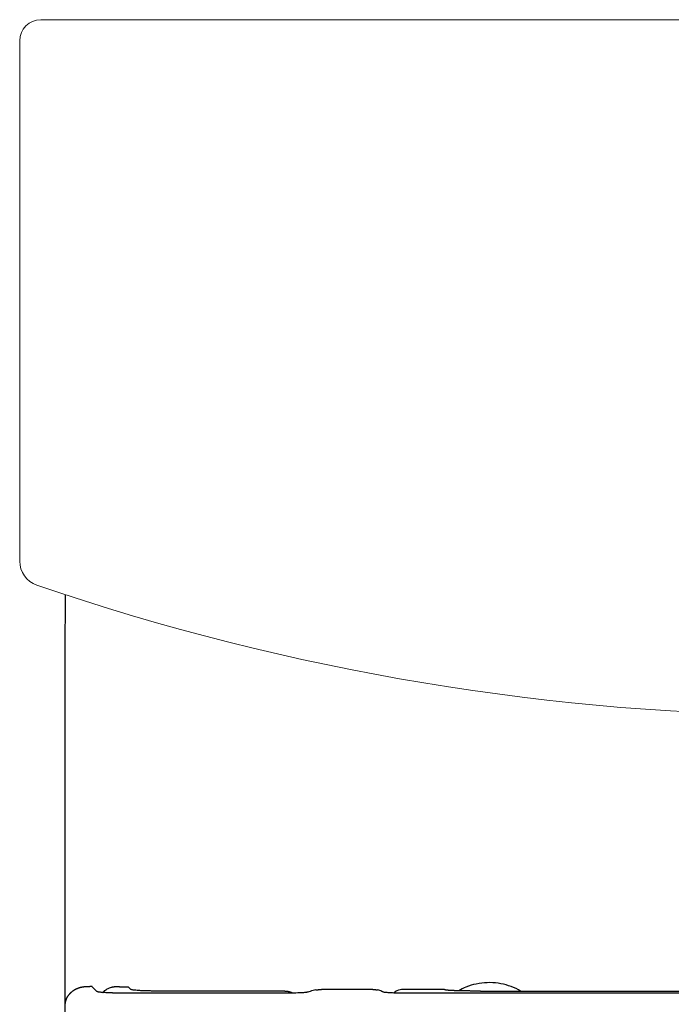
# Model space of a CAD drawing. Header units: millimetres. Extents: x 4516.863 to 4517.24, y 3167.612 to 3168.262.
# Tile 2 of 2: x 4516.863 to 4517.017, y 3168.03 to 3168.262. Entities that reach past the tile are written whole.
import ezdxf

# ---------------------------------------------------------------- set-up
doc = ezdxf.new("R2010")
doc.units = ezdxf.units.MM
doc.layers.add('SANINDUSA', color=3, linetype='Continuous')

msp = doc.modelspace()

# ---------------------------------------------------------------- linework, layer by layer
at = {"layer": 'SANINDUSA', "linetype": 'Continuous', "lineweight": 15}
for p, q in [((4517.235020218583, 3168.262294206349), (4516.868079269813, 3168.262294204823)), ((4516.863080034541, 3168.25729496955), (4516.863080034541, 3168.134622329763))]:
    msp.add_line(p, q, dxfattribs=at)
at = {"layer": 'SANINDUSA'}
for p, q in [((4516.88013420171, 3168.034297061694), (4516.87963699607, 3168.034298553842)), ((4516.880162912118, 3168.034272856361), (4516.881293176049, 3168.033142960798)), ((4516.88664291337, 3168.034273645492), (4516.888667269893, 3168.03427364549)), ((4516.926676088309, 3168.032753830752), (4516.887278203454, 3168.032753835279)), ((4516.889305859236, 3168.033635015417), (4516.888667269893, 3168.03427364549)), ((4516.925610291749, 3168.033245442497), (4516.895291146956, 3168.033245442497)), ((4516.927061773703, 3168.032754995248), (4516.926676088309, 3168.032753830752)), ((4516.927442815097, 3168.032758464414), (4516.927061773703, 3168.032754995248)), ((4516.927816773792, 3168.032764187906), (4516.927442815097, 3168.032758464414)), ((4516.928181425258, 3168.032772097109), (4516.927816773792, 3168.032764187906)), ((4516.928668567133, 3168.032786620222), (4516.928181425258, 3168.032772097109)), ((4516.929122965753, 3168.032804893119), (4516.928668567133, 3168.032786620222)), ((4516.92948794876, 3168.032823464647), (4516.929122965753, 3168.032804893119)), ((4516.929771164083, 3168.032840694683), (4516.92948794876, 3168.032823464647)), ((4516.930033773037, 3168.032859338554), (4516.929771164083, 3168.032840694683)), ((4516.930273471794, 3168.032879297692), (4516.930033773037, 3168.032859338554)), ((4516.930487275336, 3168.032900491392), (4516.930273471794, 3168.032879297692)), ((4516.930672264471, 3168.032922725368), (4516.930487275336, 3168.032900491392)), ((4516.930823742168, 3168.032945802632), (4516.930672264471, 3168.032922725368)), ((4516.93094018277, 3168.0329696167), (4516.930823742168, 3168.032945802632)), ((4516.931022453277, 3168.032994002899), (4516.93094018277, 3168.0329696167)), ((4516.931230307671, 3168.033068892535), (4516.931022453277, 3168.032994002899)), ((4516.931562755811, 3168.033177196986), (4516.931230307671, 3168.033068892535)), ((4516.931903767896, 3168.03327571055), (4516.931562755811, 3168.033177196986)), ((4516.932248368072, 3168.033362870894), (4516.931903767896, 3168.03327571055)), ((4516.932594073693, 3168.033438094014), (4516.932248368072, 3168.033362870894)), ((4516.932938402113, 3168.033500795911), (4516.932594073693, 3168.033438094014)), ((4516.946326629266, 3168.033614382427), (4516.934227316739, 3168.033614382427)), ((4516.947758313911, 3168.033436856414), (4516.947485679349, 3168.033499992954)), ((4516.948017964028, 3168.033361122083), (4516.947758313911, 3168.033436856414)), ((4516.948262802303, 3168.033273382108), (4516.948017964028, 3168.033361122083)), ((4516.948491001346, 3168.033174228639), (4516.948262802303, 3168.033273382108)), ((4516.948699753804, 3168.033064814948), (4516.948491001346, 3168.033174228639)), ((4516.948783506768, 3168.033011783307), (4516.948699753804, 3168.033064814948)), ((4516.948850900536, 3168.032986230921), (4516.948783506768, 3168.033011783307)), ((4516.948961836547, 3168.032961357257), (4516.948850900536, 3168.032986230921)), ((4516.949109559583, 3168.032937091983), (4516.948961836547, 3168.032961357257)), ((4516.949286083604, 3168.032913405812), (4516.949109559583, 3168.032937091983)), ((4516.949488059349, 3168.032890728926), (4516.949286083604, 3168.032913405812)), ((4516.949719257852, 3168.032869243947), (4516.949488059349, 3168.032890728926)), ((4516.949977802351, 3168.032849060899), (4516.949719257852, 3168.032869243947)), ((4516.950261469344, 3168.032830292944), (4516.949977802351, 3168.032849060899)), ((4516.95060561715, 3168.032811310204), (4516.950261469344, 3168.032830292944)), ((4516.950974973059, 3168.032794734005), (4516.95060561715, 3168.032811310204)), ((4516.951281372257, 3168.032783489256), (4516.950974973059, 3168.032794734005)), ((4516.951601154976, 3168.032773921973), (4516.951281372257, 3168.032783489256)), ((4516.951977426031, 3168.03276521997), (4516.951601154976, 3168.032773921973)), ((4516.952363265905, 3168.03275892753), (4516.951977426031, 3168.03276521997)), ((4516.95275607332, 3168.03275511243), (4516.952363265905, 3168.03275892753)), ((4516.953153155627, 3168.032753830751), (4516.95275607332, 3168.03275511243)), ((4517.051304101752, 3168.032753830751), (4516.953153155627, 3168.032753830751)), ((4516.96325871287, 3168.033614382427), (4516.953531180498, 3168.033614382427)), ((4516.971728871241, 3168.033245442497), (4517.051304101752, 3168.033245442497))]:
    msp.add_line(p, q, dxfattribs=at)
at = {"layer": 'SANINDUSA', "flags": 128}
for points in [[(4516.87377838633, 3168.126716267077), (4516.873745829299, 3168.112953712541), (4516.873711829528, 3168.071421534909), (4516.87369293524, 3167.980390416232)], [(4516.946326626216, 3168.033614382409), (4516.946376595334, 3168.033614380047), (4516.946426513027, 3168.033613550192)], [(4516.946426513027, 3168.033613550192), (4516.946476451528, 3168.03361271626), (4516.946526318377, 3168.033611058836)], [(4516.946526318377, 3168.033611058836), (4516.946576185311, 3168.033609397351), (4516.94662596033, 3168.03360691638)], [(4516.94662596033, 3168.03360691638), (4516.946675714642, 3168.033604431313), (4516.946725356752, 3168.033601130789)]]:
    msp.add_lwpolyline(points, dxfattribs=at)
at = {"layer": 'SANINDUSA', "linetype": 'Continuous', "lineweight": 15}
for centre, radius, start, end in [((4516.869079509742, 3168.13462284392), 0.005999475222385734, 180, 251.0789412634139), ((4517.051549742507, 3168.667092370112), 0.5688664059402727, 251.0840390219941, 288.9159609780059)]:
    msp.add_arc(centre, radius, start, end, dxfattribs=at)
msp.add_ellipse((4516.868080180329, 3168.257294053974), major_axis=(0.003535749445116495, -0.003535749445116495), ratio=0.9999390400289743, start_param=2.356346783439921, end_param=3.926838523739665, dxfattribs=at)
at = {"layer": 'SANINDUSA'}
for points, knots in [([(4516.981155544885, 3168.033245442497), (4516.980992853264, 3168.033350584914), (4516.98013344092, 3168.033905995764), (4516.97836439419, 3168.03456202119), (4516.975895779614, 3168.035154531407), (4516.973311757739, 3168.03529074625), (4516.970746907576, 3168.034970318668), (4516.968467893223, 3168.034341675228), (4516.967177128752, 3168.033612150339), (4516.966630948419, 3168.033303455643)], [0, 0, 0, 0, 0.03817751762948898, 0.20167129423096, 0.3679244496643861, 0.5382953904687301, 0.7083389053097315, 0.8765851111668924, 1, 1, 1, 1]), ([(4516.874864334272, 3168.032581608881), (4516.874903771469, 3168.032624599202), (4516.874982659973, 3168.032710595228), (4516.875061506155, 3168.032791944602), (4516.875100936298, 3168.032832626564)], [0, 0, 0, 0, 0.4999105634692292, 1, 1, 1, 1]), ([(4516.875100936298, 3168.032832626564), (4516.875143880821, 3168.032873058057), (4516.875229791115, 3168.032953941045), (4516.875315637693, 3168.033029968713), (4516.875358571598, 3168.033067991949)], [0, 0, 0, 0, 0.4998763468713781, 1, 1, 1, 1]), ([(4516.875358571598, 3168.033067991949), (4516.875404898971, 3168.033105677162), (4516.875497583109, 3168.033181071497), (4516.875590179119, 3168.033251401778), (4516.875636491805, 3168.03328657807)], [0, 0, 0, 0, 0.4998414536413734, 1, 1, 1, 1]), ([(4516.875636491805, 3168.03328657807), (4516.875662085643, 3168.033305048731), (4516.875713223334, 3168.033341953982), (4516.875765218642, 3168.033377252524), (4516.875791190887, 3168.033394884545)], [0, 0, 0, 0, 0.5004887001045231, 1, 1, 1, 1]), ([(4516.875791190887, 3168.033394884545), (4516.875822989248, 3168.033415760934), (4516.875886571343, 3168.033457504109), (4516.875950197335, 3168.033497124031), (4516.875982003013, 3168.033516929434)], [0, 0, 0, 0, 0.5001150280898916, 1, 1, 1, 1]), ([(4516.875982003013, 3168.033516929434), (4516.876014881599, 3168.033536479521), (4516.876080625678, 3168.033575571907), (4516.876146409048, 3168.03361250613), (4516.876179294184, 3168.033630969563)], [0, 0, 0, 0, 0.5000995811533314, 1, 1, 1, 1]), ([(4516.876179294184, 3168.033630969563), (4516.876213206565, 3168.033649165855), (4516.876281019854, 3168.033685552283), (4516.876348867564, 3168.033719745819), (4516.876382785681, 3168.033736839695)], [0, 0, 0, 0, 0.5000845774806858, 1, 1, 1, 1]), ([(4516.876382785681, 3168.033736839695), (4516.876417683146, 3168.033753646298), (4516.876487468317, 3168.033787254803), (4516.876557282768, 3168.033818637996), (4516.876592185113, 3168.033834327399)], [0, 0, 0, 0, 0.5000699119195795, 1, 1, 1, 1]), ([(4516.876592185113, 3168.033834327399), (4516.876628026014, 3168.033849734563), (4516.876699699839, 3168.033880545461), (4516.876771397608, 3168.033909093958), (4516.8768072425, 3168.033923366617)], [0, 0, 0, 0, 0.500055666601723, 0.9999999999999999, 0.9999999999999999, 0.9999999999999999, 0.9999999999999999]), ([(4516.8768072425, 3168.033923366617), (4516.876843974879, 3168.033937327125), (4516.876917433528, 3168.03396524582), (4516.876990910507, 3168.033990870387), (4516.877027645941, 3168.034003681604)], [0, 0, 0, 0, 0.5000415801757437, 1, 1, 1, 1]), ([(4516.877027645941, 3168.034003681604), (4516.877065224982, 3168.034016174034), (4516.877140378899, 3168.034041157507), (4516.877215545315, 3168.03406381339), (4516.877253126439, 3168.034075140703)], [0, 0, 0, 0, 0.5000277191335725, 1, 1, 1, 1]), ([(4516.877253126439, 3168.034075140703), (4516.877291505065, 3168.034086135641), (4516.877368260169, 3168.034108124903), (4516.877445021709, 3168.034127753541), (4516.877483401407, 3168.034137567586)], [0, 0, 0, 0, 0.5000139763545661, 0.9999999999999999, 0.9999999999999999, 0.9999999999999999, 0.9999999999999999]), ([(4516.877483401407, 3168.034137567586), (4516.877543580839, 3168.034151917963), (4516.877663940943, 3168.034180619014), (4516.877784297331, 3168.03420369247), (4516.877844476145, 3168.034215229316)], [0, 0, 0, 0, 0.499994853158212, 0.9999999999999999, 0.9999999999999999, 0.9999999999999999, 0.9999999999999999]), ([(4516.877844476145, 3168.034215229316), (4516.877905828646, 3168.034225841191), (4516.878028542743, 3168.034247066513), (4516.878151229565, 3168.034262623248), (4516.878212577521, 3168.034270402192)], [0, 0, 0, 0, 0.4999629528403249, 0.9999999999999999, 0.9999999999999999, 0.9999999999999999, 0.9999999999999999]), ([(4516.878212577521, 3168.034270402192), (4516.878274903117, 3168.034277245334), (4516.87839957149, 3168.034290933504), (4516.87852418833, 3168.034298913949), (4516.878586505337, 3168.034302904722)], [0, 0, 0, 0, 0.4999310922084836, 0.9999999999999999, 0.9999999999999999, 0.9999999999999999, 0.9999999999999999]), ([(4516.878586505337, 3168.034302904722), (4516.878649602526, 3168.034305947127), (4516.878775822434, 3168.034312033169), (4516.87890196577, 3168.034312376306), (4516.878965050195, 3168.034312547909)], [0, 0, 0, 0, 0.4998988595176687, 0.9999999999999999, 0.9999999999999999, 0.9999999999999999, 0.9999999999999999]), ([(4516.878965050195, 3168.034312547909), (4516.879039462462, 3168.034311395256), (4516.879188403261, 3168.034309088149), (4516.879412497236, 3168.034296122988), (4516.879553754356, 3168.034297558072), (4516.87963699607, 3168.034298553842)], [0, 0, 0, 0, 0.3328314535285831, 0.6661829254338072, 1, 1, 1, 1]), ([(4516.880162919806, 3168.034273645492), (4516.880158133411, 3168.034278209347), (4516.880148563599, 3168.034287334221), (4516.880138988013, 3168.034293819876), (4516.88013420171, 3168.034297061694)], [0, 0, 0, 0, 0.5001555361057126, 0.9999999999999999, 0.9999999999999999, 0.9999999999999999, 0.9999999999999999]), ([(4516.885541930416, 3168.032771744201), (4516.885469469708, 3168.032773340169), (4516.885328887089, 3168.032776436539), (4516.885127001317, 3168.032781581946), (4516.88493877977, 3168.03278686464), (4516.884762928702, 3168.032792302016), (4516.88459800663, 3168.032797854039), (4516.884293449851, 3168.032808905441), (4516.883882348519, 3168.032826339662), (4516.883315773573, 3168.032856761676), (4516.882777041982, 3168.032893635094), (4516.882289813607, 3168.03293783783), (4516.881938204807, 3168.032979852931), (4516.881685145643, 3168.033019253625), (4516.881518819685, 3168.033053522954), (4516.881405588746, 3168.033085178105), (4516.881330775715, 3168.033114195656), (4516.881305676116, 3168.033133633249), (4516.88129318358, 3168.033143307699)], [0, 0, 0, 0, 0.0314713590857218, 0.06105827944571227, 0.0890032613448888, 0.1154958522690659, 0.1407175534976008, 0.1648409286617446, 0.2576901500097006, 0.3395050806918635, 0.4605740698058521, 0.5691453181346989, 0.6696592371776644, 0.748730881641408, 0.8251509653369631, 0.8841582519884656, 0.9423434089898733, 1, 1, 1, 1]), ([(4516.882706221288, 3168.032908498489), (4516.882714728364, 3168.032919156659), (4516.882792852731, 3168.033017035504), (4516.883014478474, 3168.033234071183), (4516.883345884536, 3168.033506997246), (4516.883731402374, 3168.033747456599), (4516.884097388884, 3168.0339295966), (4516.884485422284, 3168.034081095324), (4516.884757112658, 3168.034151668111), (4516.884894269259, 3168.03418729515)], [0, 0, 0, 0, 0.01522278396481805, 0.1397977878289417, 0.3526712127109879, 0.5090554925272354, 0.6691357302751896, 0.8329708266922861, 1, 1, 1, 1]), ([(4516.884891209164, 3168.034187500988), (4516.884953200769, 3168.034201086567), (4516.885077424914, 3168.034228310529), (4516.885267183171, 3168.034259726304), (4516.885459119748, 3168.03428435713), (4516.885652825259, 3168.034301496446), (4516.88584759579, 3168.034311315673), (4516.886042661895, 3168.034313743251), (4516.88623781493, 3168.034308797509), (4516.886431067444, 3168.034296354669), (4516.886567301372, 3168.034282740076), (4516.886638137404, 3168.034274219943), (4516.88664291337, 3168.034273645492)], [0, 0, 0, 0, 0.1091850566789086, 0.2187944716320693, 0.3287517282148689, 0.4389777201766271, 0.5493915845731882, 0.6599115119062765, 0.7704555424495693, 0.8809463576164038, 0.9919730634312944, 1, 1, 1, 1]), ([(4516.887278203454, 3168.032753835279), (4516.887202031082, 3168.032753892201), (4516.887051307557, 3168.032754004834), (4516.886828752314, 3168.03275492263), (4516.886613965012, 3168.032756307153), (4516.88640917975, 3168.032758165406), (4516.886215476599, 3168.032760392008), (4516.886032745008, 3168.032762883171), (4516.885860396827, 3168.032765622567), (4516.885697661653, 3168.032768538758), (4516.885592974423, 3168.032770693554), (4516.885541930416, 3168.032771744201)], [0, 0, 0, 0, 0.1297267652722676, 0.256692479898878, 0.379581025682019, 0.497047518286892, 0.6083345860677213, 0.7138911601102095, 0.8141097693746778, 0.9093625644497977, 1, 1, 1, 1]), ([(4516.895291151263, 3168.033245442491), (4516.894913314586, 3168.03324544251), (4516.894535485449, 3168.033247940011), (4516.893793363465, 3168.033257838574), (4516.893432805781, 3168.033265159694), (4516.892732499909, 3168.033284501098), (4516.892392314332, 3168.033296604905), (4516.891758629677, 3168.03332467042), (4516.891464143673, 3168.033340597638), (4516.890919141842, 3168.033376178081), (4516.890666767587, 3168.03339605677), (4516.890225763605, 3168.033438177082), (4516.89003499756, 3168.033460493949), (4516.88971317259, 3168.033507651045), (4516.889582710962, 3168.033532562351), (4516.889393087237, 3168.033582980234), (4516.889332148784, 3168.033608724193), (4516.889305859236, 3168.033635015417)], [0, 0, 0, 0, 0.125, 0.125, 0.25, 0.25, 0.375, 0.375, 0.5, 0.5, 0.625, 0.625, 0.75, 0.75, 0.875, 0.875, 1, 1, 1, 1]), ([(4516.925610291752, 3168.033245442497), (4516.925661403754, 3168.03324493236), (4516.925763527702, 3168.033243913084), (4516.9258654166, 3168.033236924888), (4516.925916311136, 3168.033233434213)], [0, 0, 0, 0, 0.5004898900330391, 0.9999999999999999, 0.9999999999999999, 0.9999999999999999, 0.9999999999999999]), ([(4516.925916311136, 3168.033233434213), (4516.925967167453, 3168.033228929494), (4516.926068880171, 3168.033219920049), (4516.926169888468, 3168.033204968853), (4516.92622039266, 3168.033197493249)], [0, 0, 0, 0, 0.4999995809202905, 1, 1, 1, 1]), ([(4516.92622039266, 3168.033197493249), (4516.926270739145, 3168.033189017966), (4516.926371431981, 3168.033172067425), (4516.926470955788, 3168.033149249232), (4516.926520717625, 3168.033137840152)], [0, 0, 0, 0, 0.5000006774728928, 0.9999999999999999, 0.9999999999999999, 0.9999999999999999, 0.9999999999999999]), ([(4516.926520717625, 3168.033137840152), (4516.926570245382, 3168.033125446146), (4516.926669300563, 3168.033100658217), (4516.926766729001, 3168.033070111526), (4516.926815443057, 3168.033054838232)], [0, 0, 0, 0, 0.5000016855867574, 1, 1, 1, 1]), ([(4516.926815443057, 3168.033054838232), (4516.926863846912, 3168.033038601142), (4516.92696065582, 3168.033006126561), (4516.927055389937, 3168.032968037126), (4516.927102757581, 3168.032948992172)], [0, 0, 0, 0, 0.4999938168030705, 0.9999999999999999, 0.9999999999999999, 0.9999999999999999, 0.9999999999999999]), ([(4516.927102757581, 3168.032948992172), (4516.927149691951, 3168.032929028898), (4516.927243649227, 3168.032889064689), (4516.927335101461, 3168.032843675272), (4516.927380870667, 3168.032820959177)], [0, 0, 0, 0, 0.4995288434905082, 1, 1, 1, 1]), ([(4516.932938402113, 3168.033500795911), (4516.932966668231, 3168.033505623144), (4516.933023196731, 3168.033515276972), (4516.933080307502, 3168.033523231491), (4516.933108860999, 3168.033527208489)], [0, 0, 0, 0, 0.500033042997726, 1, 1, 1, 1]), ([(4516.933108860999, 3168.033527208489), (4516.933136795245, 3168.033531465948), (4516.933192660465, 3168.033539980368), (4516.933249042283, 3168.033546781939), (4516.933277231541, 3168.033550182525)], [0, 0, 0, 0, 0.5000292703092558, 1, 1, 1, 1]), ([(4516.933277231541, 3168.033550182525), (4516.933304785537, 3168.033553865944), (4516.93335989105, 3168.03356123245), (4516.933415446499, 3168.033566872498), (4516.933443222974, 3168.033569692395)], [0, 0, 0, 0, 0.5000224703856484, 1, 1, 1, 1]), ([(4516.933443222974, 3168.033569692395), (4516.933470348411, 3168.033572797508), (4516.933524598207, 3168.033579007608), (4516.933579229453, 3168.03358347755), (4516.933606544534, 3168.033585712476)], [0, 0, 0, 0, 0.5000099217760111, 1, 1, 1, 1]), ([(4516.933606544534, 3168.033585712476), (4516.933633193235, 3168.033588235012), (4516.933686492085, 3168.033593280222), (4516.933740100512, 3168.033596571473), (4516.933766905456, 3168.033598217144)], [0, 0, 0, 0, 0.4999863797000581, 0.9999999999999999, 0.9999999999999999, 0.9999999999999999, 0.9999999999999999]), ([(4516.933766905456, 3168.033598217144), (4516.933793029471, 3168.033600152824), (4516.93384528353, 3168.033604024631), (4516.93389776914, 3168.033606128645), (4516.933924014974, 3168.033607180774)], [0, 0, 0, 0, 0.499942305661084, 1, 1, 1, 1]), ([(4516.933924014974, 3168.033607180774), (4516.933949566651, 3168.033608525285), (4516.93400068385, 3168.033611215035), (4516.934051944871, 3168.033612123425), (4516.934077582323, 3168.033612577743)], [0, 0, 0, 0, 0.4998645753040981, 1, 1, 1, 1]), ([(4516.934077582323, 3168.033612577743), (4516.934102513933, 3168.03361332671), (4516.934152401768, 3168.033614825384), (4516.934202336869, 3168.033614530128), (4516.934227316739, 3168.033614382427)], [0, 0, 0, 0, 0.4997532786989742, 0.9999999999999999, 0.9999999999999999, 0.9999999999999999, 0.9999999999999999]), ([(4516.946725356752, 3168.033601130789), (4516.946757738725, 3168.033599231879), (4516.946822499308, 3168.033595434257), (4516.946886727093, 3168.0335885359), (4516.946918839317, 3168.0335850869)], [0, 0, 0, 0, 0.5000259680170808, 0.9999999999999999, 0.9999999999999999, 0.9999999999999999, 0.9999999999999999]), ([(4516.946918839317, 3168.0335850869), (4516.946950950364, 3168.033582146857), (4516.947015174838, 3168.033576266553), (4516.947078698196, 3168.033567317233), (4516.947110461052, 3168.033562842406)], [0, 0, 0, 0, 0.4999814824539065, 0.9999999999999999, 0.9999999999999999, 0.9999999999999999, 0.9999999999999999]), ([(4516.947110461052, 3168.033562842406), (4516.94714219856, 3168.033558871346), (4516.947205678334, 3168.03355092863), (4516.947268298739, 3168.033539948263), (4516.947299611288, 3168.033534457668)], [0, 0, 0, 0, 0.4999625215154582, 1, 1, 1, 1]), ([(4516.947299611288, 3168.033534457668), (4516.947330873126, 3168.03352946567), (4516.947393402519, 3168.03351948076), (4516.94745491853, 3168.033506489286), (4516.947485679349, 3168.033499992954)], [0, 0, 0, 0, 0.4999542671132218, 1, 1, 1, 1]), ([(4516.953531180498, 3168.033614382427), (4516.953010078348, 3168.033572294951), (4516.952158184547, 3168.033503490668), (4516.951492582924, 3168.032986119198), (4516.951234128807, 3168.032785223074)], [0, 0, 0, 0, 0.6116984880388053, 1, 1, 1, 1]), ([(4516.963284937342, 3168.033547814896), (4516.963281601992, 3168.033551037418), (4516.96327421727, 3168.033558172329), (4516.963270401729, 3168.033568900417), (4516.963267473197, 3168.033579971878), (4516.963264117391, 3168.033591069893), (4516.963261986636, 3168.033600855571), (4516.963261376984, 3168.033608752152), (4516.963259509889, 3168.033612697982), (4516.963258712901, 3168.033614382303)], [0, 0, 0, 0, 0.1455143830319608, 0.3221799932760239, 0.4832550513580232, 0.6443301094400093, 0.8221758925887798, 0.9240938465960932, 1, 1, 1, 1]), ([(4516.963328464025, 3168.033525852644), (4516.963319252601, 3168.033529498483), (4516.963300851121, 3168.033536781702), (4516.963290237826, 3168.033544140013), (4516.963284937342, 3168.033547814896)], [0, 0, 0, 0, 0.5005807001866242, 1, 1, 1, 1]), ([(4516.963402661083, 3168.033504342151), (4516.963388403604, 3168.033507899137), (4516.963359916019, 3168.033515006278), (4516.963338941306, 3168.033522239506), (4516.963328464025, 3168.033525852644)], [0, 0, 0, 0, 0.5004804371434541, 0.9999999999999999, 0.9999999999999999, 0.9999999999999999, 0.9999999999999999]), ([(4516.963506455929, 3168.033483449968), (4516.963487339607, 3168.033486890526), (4516.963449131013, 3168.033493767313), (4516.963418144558, 3168.033500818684), (4516.963402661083, 3168.033504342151)], [0, 0, 0, 0, 0.5003147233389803, 1, 1, 1, 1]), ([(4516.963638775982, 3168.033463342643), (4516.963614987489, 3168.033466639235), (4516.963567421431, 3168.033473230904), (4516.96352677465, 3168.033480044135), (4516.963506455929, 3168.033483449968)], [0, 0, 0, 0, 0.5001148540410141, 1, 1, 1, 1]), ([(4516.963798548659, 3168.033444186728), (4516.963770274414, 3168.033447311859), (4516.963713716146, 3168.033453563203), (4516.963663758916, 3168.033460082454), (4516.963638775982, 3168.033463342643)], [0, 0, 0, 0, 0.4999135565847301, 1, 1, 1, 1]), ([(4516.963984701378, 3168.033426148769), (4516.963952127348, 3168.033429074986), (4516.96388694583, 3168.033434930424), (4516.963828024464, 3168.033441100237), (4516.963798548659, 3168.033444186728)], [0, 0, 0, 0, 0.4997433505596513, 0.9999999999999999, 0.9999999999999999, 0.9999999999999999, 0.9999999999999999]), ([(4516.964239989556, 3168.033405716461), (4516.964195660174, 3168.033409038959), (4516.964107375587, 3168.033415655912), (4516.964025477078, 3168.033422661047), (4516.963984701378, 3168.033426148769)], [0, 0, 0, 0, 0.5021191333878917, 1, 1, 1, 1]), ([(4516.964518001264, 3168.033386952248), (4516.964470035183, 3168.033389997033), (4516.964374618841, 3168.03339605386), (4516.964284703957, 3168.033402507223), (4516.964239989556, 3168.033405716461)], [0, 0, 0, 0, 0.5027030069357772, 1, 1, 1, 1]), ([(4516.964816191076, 3168.033369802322), (4516.964765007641, 3168.033372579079), (4516.964663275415, 3168.033378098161), (4516.964566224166, 3168.033384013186), (4516.964518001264, 3168.033386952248)], [0, 0, 0, 0, 0.5031191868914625, 1, 1, 1, 1]), ([(4516.965132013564, 3168.033354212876), (4516.965078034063, 3168.033356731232), (4516.964970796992, 3168.033361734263), (4516.964867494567, 3168.033367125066), (4516.964816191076, 3168.033369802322)], [0, 0, 0, 0, 0.5033660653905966, 1, 1, 1, 1]), ([(4516.965462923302, 3168.0333401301), (4516.965406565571, 3168.033342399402), (4516.965294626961, 3168.033346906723), (4516.965185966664, 3168.033351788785), (4516.965132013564, 3168.033354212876)], [0, 0, 0, 0, 0.5034699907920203, 1, 1, 1, 1]), ([(4516.965806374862, 3168.033327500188), (4516.965748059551, 3168.033329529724), (4516.96563222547, 3168.033333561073), (4516.965519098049, 3168.033337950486), (4516.965462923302, 3168.0333401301)], [0, 0, 0, 0, 0.5034382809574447, 1, 1, 1, 1]), ([(4516.966159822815, 3168.03331626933), (4516.966099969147, 3168.03331806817), (4516.965981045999, 3168.033321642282), (4516.965864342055, 3168.033325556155), (4516.965806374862, 3168.033327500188)], [0, 0, 0, 0, 0.5032970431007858, 1, 1, 1, 1]), ([(4516.966750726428, 3168.033300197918), (4516.966651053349, 3168.033302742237), (4516.966452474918, 3168.033307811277), (4516.966257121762, 3168.033313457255), (4516.966159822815, 3168.03331626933)], [0, 0, 0, 0, 0.5019330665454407, 1, 1, 1, 1]), ([(4516.967351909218, 3168.033286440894), (4516.967250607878, 3168.033288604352), (4516.96704890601, 3168.033292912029), (4516.96684982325, 3168.03329777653), (4516.966750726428, 3168.033300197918)], [0, 0, 0, 0, 0.5022330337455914, 1, 1, 1, 1]), ([(4516.967961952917, 3168.033274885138), (4516.967859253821, 3168.033276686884), (4516.96765486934, 3168.03328027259), (4516.967452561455, 3168.033284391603), (4516.967351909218, 3168.033286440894)], [0, 0, 0, 0, 0.5024799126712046, 1, 1, 1, 1]), ([(4516.968579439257, 3168.033265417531), (4516.968475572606, 3168.033266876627), (4516.968268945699, 3168.033269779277), (4516.9680639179, 3168.033273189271), (4516.967961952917, 3168.033274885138)], [0, 0, 0, 0, 0.5026772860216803, 0.9999999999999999, 0.9999999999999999, 0.9999999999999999, 0.9999999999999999]), ([(4516.969202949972, 3168.033257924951), (4516.969098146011, 3168.033259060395), (4516.96888971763, 3168.033261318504), (4516.968682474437, 3168.033264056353), (4516.968579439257, 3168.033265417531)], [0, 0, 0, 0, 0.502829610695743, 1, 1, 1, 1]), ([(4516.969831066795, 3168.033252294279), (4516.969725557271, 3168.033253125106), (4516.969515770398, 3168.033254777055), (4516.969306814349, 3168.033256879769), (4516.969202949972, 3168.033257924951)], [0, 0, 0, 0, 0.5029367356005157, 1, 1, 1, 1]), ([(4516.970462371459, 3168.033248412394), (4516.97035638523, 3168.03324895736), (4516.970145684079, 3168.033250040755), (4516.969935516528, 3168.033251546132), (4516.969831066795, 3168.033252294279)], [0, 0, 0, 0, 0.5030168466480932, 1, 1, 1, 1]), ([(4516.971095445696, 3168.033246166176), (4516.970989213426, 3168.033246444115), (4516.970778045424, 3168.0332469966), (4516.970567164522, 3168.033247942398), (4516.970462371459, 3168.033248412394)], [0, 0, 0, 0, 0.5030699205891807, 1, 1, 1, 1]), ([(4516.971728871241, 3168.033245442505), (4516.971622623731, 3168.033245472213), (4516.971411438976, 3168.033245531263), (4516.971200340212, 3168.033245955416), (4516.971095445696, 3168.033246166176)], [0, 0, 0, 0, 0.5031021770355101, 1, 1, 1, 1]), ([(4516.873839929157, 3168.030347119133), (4516.873846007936, 3168.030385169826), (4516.873858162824, 3168.030461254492), (4516.873870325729, 3168.030535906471), (4516.873876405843, 3168.030573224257)], [0, 0, 0, 0, 0.5001098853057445, 0.9999999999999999, 0.9999999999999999, 0.9999999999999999, 0.9999999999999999]), ([(4516.873876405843, 3168.030573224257), (4516.873884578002, 3168.030610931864), (4516.873900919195, 3168.030686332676), (4516.873917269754, 3168.03076022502), (4516.873925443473, 3168.030797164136)], [0, 0, 0, 0, 0.500095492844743, 1, 1, 1, 1]), ([(4516.873925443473, 3168.030797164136), (4516.873935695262, 3168.03083445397), (4516.873956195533, 3168.030909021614), (4516.873976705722, 3168.030982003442), (4516.873986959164, 3168.031018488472)], [0, 0, 0, 0, 0.5000806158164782, 1, 1, 1, 1]), ([(4516.873986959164, 3168.031018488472), (4516.873999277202, 3168.031055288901), (4516.87402391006, 3168.031128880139), (4516.874048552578, 3168.031200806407), (4516.874060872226, 3168.031236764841)], [0, 0, 0, 0, 0.5000653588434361, 1, 1, 1, 1]), ([(4516.874060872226, 3168.031236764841), (4516.874075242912, 3168.031273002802), (4516.874103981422, 3168.031345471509), (4516.87413272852, 3168.031416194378), (4516.874147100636, 3168.031451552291)], [0, 0, 0, 0, 0.5000497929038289, 1, 1, 1, 1]), ([(4516.874147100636, 3168.031451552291), (4516.874163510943, 3168.031487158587), (4516.874196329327, 3168.03155836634), (4516.874229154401, 3168.031627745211), (4516.874245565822, 3168.031662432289)], [0, 0, 0, 0, 0.5000339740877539, 1, 1, 1, 1]), ([(4516.874245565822, 3168.031662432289), (4516.874264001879, 3168.031697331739), (4516.87430087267, 3168.031767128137), (4516.874337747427, 3168.031835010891), (4516.874356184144, 3168.031868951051)], [0, 0, 0, 0, 0.5000179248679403, 1, 1, 1, 1]), ([(4516.874356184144, 3168.031868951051), (4516.874379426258, 3168.031907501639), (4516.874425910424, 3168.031984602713), (4516.874472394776, 3168.032059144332), (4516.874495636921, 3168.032096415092)], [0, 0, 0, 0, 0.5000006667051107, 0.9999999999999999, 0.9999999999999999, 0.9999999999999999, 0.9999999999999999]), ([(4516.874495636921, 3168.032096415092), (4516.874521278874, 3168.032133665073), (4516.874572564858, 3168.03220816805), (4516.874623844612, 3168.032280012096), (4516.874649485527, 3168.032315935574)], [0, 0, 0, 0, 0.4999797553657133, 0.9999999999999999, 0.9999999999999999, 0.9999999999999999, 0.9999999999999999]), ([(4516.874649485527, 3168.032315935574), (4516.874685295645, 3168.0323613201), (4516.874756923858, 3168.032452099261), (4516.874828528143, 3168.032538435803), (4516.874864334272, 3168.032581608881)], [0, 0, 0, 0, 0.4999443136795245, 1, 1, 1, 1]), ([(4516.873816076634, 3168.030118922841), (4516.873819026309, 3168.030157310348), (4516.87382492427, 3168.030234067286), (4516.873830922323, 3168.030309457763), (4516.873833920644, 3168.030347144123)], [0, 0, 0, 0, 0.5001177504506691, 1, 1, 1, 1])]:
    msp.add_open_spline(points, degree=3, knots=knots, dxfattribs=at)

doc.saveas('drawing.dxf')
